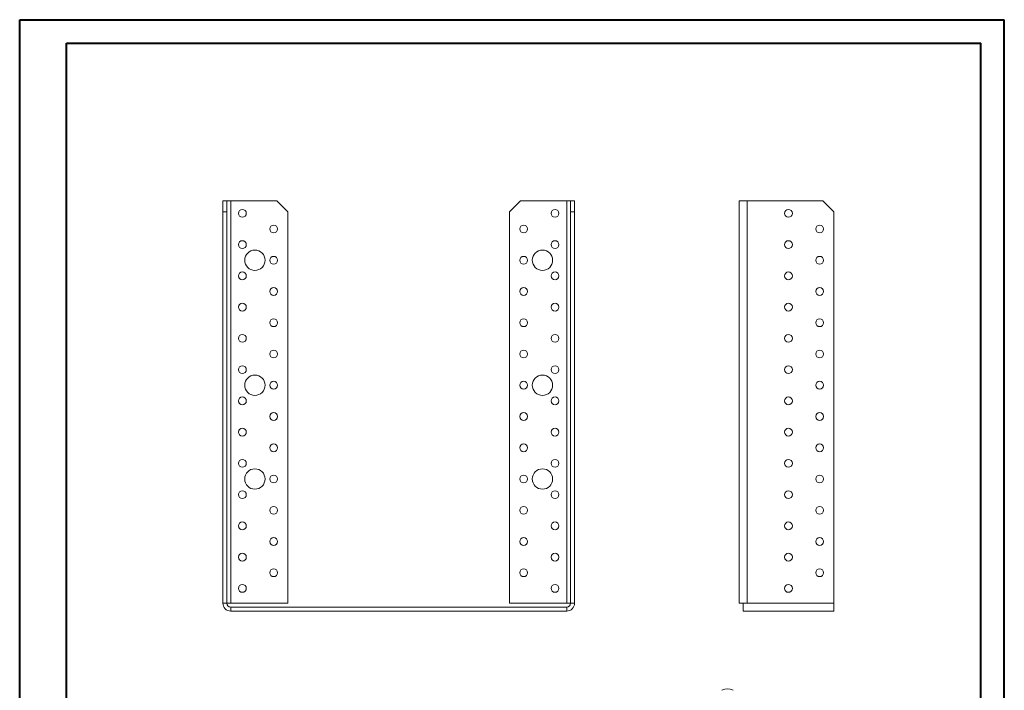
# Model space of a CAD drawing. Header units: millimetres. Extents: x 0 to 210, y 0 to 297.
# Tile 2 of 2: x 0 to 210, y 154 to 297. Entities that reach past the tile are written whole.
import ezdxf

# ---------------------------------------------------------------- set-up
doc = ezdxf.new("R2010")
doc.units = ezdxf.units.MM

msp = doc.modelspace()

# ---------------------------------------------------------------- linework, layer by layer
at = {"color": 7, "linetype": 'Continuous', "lineweight": 40}
for p, q in [((0.08, 0.21), (0.08, 297.21)), ((0.08, 297.21), (210.08, 297.21)), ((210.08, 0.21), (210.08, 297.21)), ((210.08, 292.21), (210.08, 297.21)), ((10.08, 292.21), (205.08, 292.21)), ((10.08, 5.21), (10.08, 292.21)), ((205.08, 5.21), (205.08, 292.21))]:
    msp.add_line(p, q, dxfattribs=at)
at = {"color": 7, "linetype": 'Continuous', "lineweight": 15}
for p, q in [((43.42, 258.57), (44.25, 258.57)), ((43.42, 256.24), (43.42, 258.57)), ((44.25, 258.57), (44.25, 256.24)), ((45.08, 258.57), (44.25, 258.57)), ((45.08, 172.74), (45.08, 258.57)), ((45.08, 258.57), (54.92, 258.57)), ((57.25, 256.24), (54.92, 258.57)), ((106.92, 258.57), (104.58, 256.24)), ((106.92, 258.57), (116.75, 258.57)), ((116.75, 258.57), (116.75, 172.74)), ((117.58, 258.57), (116.75, 258.57)), ((117.58, 258.57), (118.42, 258.57)), ((117.58, 256.24), (117.58, 258.57)), ((118.42, 258.57), (118.42, 256.24)), ((153.54, 258.57), (153.54, 172.74)), ((153.54, 258.57), (155.21, 258.57)), ((155.21, 258.57), (155.21, 172.74)), ((171.37, 258.57), (155.21, 258.57)), ((173.71, 256.24), (171.37, 258.57)), ((43.42, 172.74), (43.42, 256.24)), ((44.25, 256.24), (43.42, 256.24)), ((44.25, 172.74), (44.25, 256.24)), ((57.25, 256.24), (57.25, 172.74)), ((104.58, 172.74), (104.58, 256.24)), ((118.42, 256.24), (117.58, 256.24)), ((117.58, 172.74), (117.58, 256.24)), ((118.42, 172.74), (118.42, 256.24)), ((173.71, 172.74), (173.71, 256.24)), ((44.25, 172.74), (43.42, 172.74)), ((44.25, 172.74), (45.08, 172.74)), ((57.25, 172.74), (45.08, 172.74)), ((116.75, 172.74), (104.58, 172.74)), ((116.75, 172.74), (117.58, 172.74)), ((117.58, 172.74), (118.42, 172.74)), ((154.37, 172.74), (153.54, 172.74)), ((154.37, 172.74), (155.21, 172.74)), ((154.37, 171.07), (154.37, 172.74)), ((173.71, 172.74), (155.21, 172.74)), ((173.71, 172.74), (173.71, 171.07)), ((45.08, 171.9), (45.08, 171.07)), ((45.08, 171.9), (116.75, 171.9)), ((45.08, 171.07), (116.75, 171.07)), ((116.75, 171.9), (116.75, 171.07)), ((173.71, 171.07), (154.37, 171.07))]:
    msp.add_line(p, q, dxfattribs=at)
for centre, radius in [((47.58, 255.9), 0.833), ((114.25, 255.9), 0.833), ((164.04, 255.9), 0.833), ((54.25, 252.57), 0.833), ((107.58, 252.57), 0.833), ((170.71, 252.57), 0.833), ((47.58, 249.24), 0.833), ((114.25, 249.24), 0.833), ((164.04, 249.24), 0.833), ((50.25, 245.9), 2.17), ((111.58, 245.9), 2.17), ((54.25, 245.9), 0.833), ((107.58, 245.9), 0.833), ((170.71, 245.9), 0.833), ((47.58, 242.57), 0.833), ((114.25, 242.57), 0.833), ((164.04, 242.57), 0.833), ((54.25, 239.24), 0.833), ((107.58, 239.24), 0.833), ((170.71, 239.24), 0.833), ((47.58, 235.9), 0.833), ((114.25, 235.9), 0.833), ((164.04, 235.9), 0.833), ((54.25, 232.57), 0.833), ((107.58, 232.57), 0.833), ((170.71, 232.57), 0.833), ((47.58, 229.24), 0.833), ((114.25, 229.24), 0.833), ((164.04, 229.24), 0.833), ((54.25, 225.9), 0.833), ((107.58, 225.9), 0.833), ((170.71, 225.9), 0.833), ((47.58, 222.57), 0.833), ((114.25, 222.57), 0.833), ((164.04, 222.57), 0.833), ((50.25, 219.24), 2.17), ((111.58, 219.24), 2.17), ((54.25, 219.24), 0.833), ((107.58, 219.24), 0.833), ((170.71, 219.24), 0.833), ((47.58, 215.9), 0.833), ((114.25, 215.9), 0.833), ((164.04, 215.9), 0.833), ((54.25, 212.57), 0.833), ((107.58, 212.57), 0.833), ((170.71, 212.57), 0.833), ((47.58, 209.24), 0.833), ((114.25, 209.24), 0.833), ((164.04, 209.24), 0.833), ((54.25, 205.9), 0.833), ((107.58, 205.9), 0.833), ((170.71, 205.9), 0.833), ((47.58, 202.57), 0.833), ((114.25, 202.57), 0.833), ((164.04, 202.57), 0.833), ((50.25, 199.24), 2.17), ((54.25, 199.24), 0.833), ((107.58, 199.24), 0.833), ((111.58, 199.24), 2.17), ((170.71, 199.24), 0.833), ((47.58, 195.9), 0.833), ((114.25, 195.9), 0.833), ((164.04, 195.9), 0.833), ((54.25, 192.57), 0.833), ((107.58, 192.57), 0.833), ((170.71, 192.57), 0.833), ((47.58, 189.24), 0.833), ((114.25, 189.24), 0.833), ((164.04, 189.24), 0.833), ((54.25, 185.9), 0.833), ((107.58, 185.9), 0.833), ((170.71, 185.9), 0.833), ((47.58, 182.57), 0.833), ((114.25, 182.57), 0.833), ((164.04, 182.57), 0.833), ((54.25, 179.24), 0.833), ((107.58, 179.24), 0.833), ((170.71, 179.24), 0.833), ((47.58, 175.9), 0.833), ((114.25, 175.9), 0.833), ((164.04, 175.9), 0.833)]:
    msp.add_circle(centre, radius, dxfattribs=at)
for centre, radius, start, end in [((45.08, 172.74), 1.67, 180, 270), ((45.08, 172.74), 0.833, 180, 270), ((116.75, 172.74), 1.67, 270, 0), ((116.75, 172.74), 0.833, 270, 0), ((151.04, 151.89), 2.56, 62.6097, 117.3903)]:
    msp.add_arc(centre, radius, start, end, dxfattribs=at)

doc.saveas('drawing.dxf')
